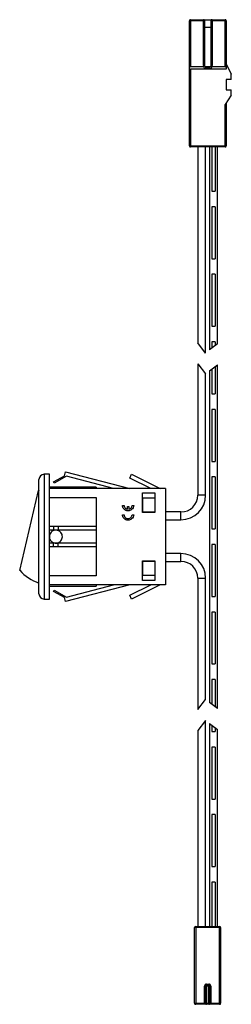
# Paper-space layout '_Oben' of a CAD drawing. Header units: millimetres. Extents: x -126 to -86, y -140 to 50.
import ezdxf

# ---------------------------------------------------------------- set-up
doc = ezdxf.new("R2010")
doc.units = ezdxf.units.MM

psp = doc.layouts.new('_Oben')

# ---------------------------------------------------------------- linework, layer by layer
at = {"color": 7, "linetype": 'Continuous', "lineweight": 25}
for p, q in [((-93.86, 25.2), (-93.86, 49.3)), ((-90.96, 49.3), (-93.86, 49.3)), ((-93.66, 49.5), (-93.66, 40.5)), ((-93.66, 49.5), (-87.01, 49.5)), ((-91.16, 40.7), (-91.16, 49.5)), ((-90.96, 49.3), (-90.96, 40.7)), ((-86.81, 49.3), (-89.71, 49.3)), ((-89.71, 40.7), (-89.71, 49.3)), ((-89.51, 49.5), (-89.51, 40.7)), ((-87.01, 40.5), (-87.01, 49.5)), ((-86.81, 49.3), (-86.81, 40)), ((-89.71, 48), (-90.96, 48)), ((-93.66, 40.5), (-91.16, 40.5)), ((-86.81, 40), (-93.66, 40)), ((-93.66, 40), (-93.66, 25)), ((-90.96, 40.7), (-91.16, 40.7)), ((-91.16, 40.5), (-91.11, 40.51)), ((-90.76, 40.5), (-90.76, 40.16)), ((-90.76, 40.5), (-89.91, 40.5)), ((-89.91, 40.16), (-90.76, 40.16)), ((-89.91, 40.5), (-89.91, 40.16)), ((-89.51, 40.7), (-89.71, 40.7)), ((-89.56, 40.51), (-89.52, 40.5)), ((-89.52, 40.5), (-87.01, 40.5)), ((-86.81, 41), (-85.81, 39)), ((-85.81, 38), (-86.81, 38)), ((-86.81, 38), (-86.81, 36)), ((-85.81, 38), (-85.81, 39)), ((-85.81, 35), (-87.01, 33.2)), ((-86.81, 36), (-85.81, 36)), ((-85.81, 35), (-85.81, 36)), ((-87.01, 25), (-87.01, 33.2)), ((-86.81, 33.5), (-86.81, 25.2)), ((-93.86, 25.2), (-86.81, 25.2)), ((-87.01, 25), (-93.66, 25)), ((-92.24, 25), (-92.24, -12.72)), ((-90.74, -14.65), (-90.74, 25)), ((-89.99, 25), (-89.99, -14.06)), ((-89.54, 25), (-89.54, 16.5)), ((-88.94, 25), (-88.94, 16.5)), ((-88.49, -12.9), (-88.49, 25)), ((-89.54, 16.5), (-88.94, 16.5)), ((-89.54, 13.5), (-89.54, 3.5)), ((-88.94, 13.5), (-89.54, 13.5)), ((-88.94, 13.5), (-88.94, 3.5)), ((-89.54, 3.5), (-88.94, 3.5)), ((-89.54, 0.5), (-89.54, -9.5)), ((-88.94, 0.5), (-89.54, 0.5)), ((-88.94, 0.5), (-88.94, -9.5)), ((-89.54, -9.5), (-88.94, -9.5)), ((-90.74, -14.65), (-92.24, -12.72)), ((-88.49, -12.9), (-89.99, -14.06)), ((-88.94, -12.5), (-89.54, -12.5)), ((-89.54, -12.5), (-89.54, -13.71)), ((-88.94, -12.5), (-88.94, -13.25)), ((-92.24, -16.75), (-92.24, -42)), ((-92.24, -16.75), (-90.74, -18.68)), ((-89.99, -18.1), (-88.49, -16.93)), ((-88.49, -83.07), (-88.49, -16.93)), ((-90.74, -42), (-90.74, -18.68)), ((-89.99, -18.1), (-89.99, -81.9)), ((-89.54, -17.75), (-89.54, -22.5)), ((-88.94, -17.28), (-88.94, -22.5)), ((-89.54, -22.5), (-88.94, -22.5)), ((-89.54, -25.5), (-89.54, -35.5)), ((-88.94, -25.5), (-89.54, -25.5)), ((-88.94, -25.5), (-88.94, -35.5)), ((-89.54, -35.5), (-88.94, -35.5)), ((-117.89, -38.27), (-117.69, -37.5)), ((-117.69, -37.5), (-105.29, -40.75)), ((-122.79, -60.43), (-122.79, -39)), ((-120.79, -38), (-121.79, -38)), ((-121.79, -38), (-121.79, -62)), ((-120.79, -62), (-120.79, -38)), ((-119.99, -39.45), (-117.89, -38.27)), ((-119.84, -39.71), (-119.99, -39.45)), ((-117.47, -38.38), (-119.84, -39.71)), ((-108.44, -40.75), (-117.47, -38.38)), ((-105.35, -38.72), (-104.99, -38)), ((-101.28, -40.75), (-105.35, -38.72)), ((-104.99, -38), (-99.49, -40.75)), ((-89.54, -38.5), (-89.54, -48.5)), ((-88.94, -38.5), (-89.54, -38.5)), ((-88.94, -38.5), (-88.94, -48.5)), ((-126.49, -56.48), (-122.89, -41.11)), ((-111.79, -40.5), (-120.79, -40.5)), ((-98.49, -40.75), (-120.79, -40.75)), ((-111.79, -40.5), (-111.79, -40.75)), ((-102.89, -41.55), (-100.49, -41.55)), ((-102.89, -45.35), (-102.89, -41.55)), ((-100.49, -41.55), (-100.49, -45.35)), ((-98.49, -40.75), (-98.49, -59.25)), ((-120.79, -42.44), (-111.79, -42.44)), ((-111.79, -42.44), (-111.79, -57.56)), ((-102.84, -42.55), (-100.54, -42.55)), ((-102.84, -45.3), (-102.84, -42.55)), ((-100.54, -42.55), (-100.54, -45.3)), ((-90.74, -42), (-92.24, -42)), ((-106.72, -43.97), (-106.41, -43.97)), ((-105.79, -44.69), (-105.79, -44.18)), ((-105.79, -44.18), (-105.48, -44.18)), ((-105.48, -44.18), (-105.48, -44.69)), ((-104.89, -43.97), (-104.58, -43.97)), ((-100.49, -45.35), (-102.89, -45.35)), ((-100.54, -45.3), (-102.84, -45.3)), ((-95.49, -45.25), (-98.49, -45.25)), ((-95.49, -46.75), (-95.49, -45.25)), ((-106.72, -45.77), (-106.41, -45.77)), ((-104.89, -45.77), (-104.58, -45.77)), ((-98.49, -46.75), (-95.49, -46.75)), ((-111.79, -48.05), (-120.79, -48.05)), ((-111.79, -48.75), (-120.79, -48.75)), ((-120.02, -48.05), (-120.02, -48.75)), ((-119.1, -48.05), (-119.1, -48.75)), ((-89.54, -48.5), (-88.94, -48.5)), ((-111.79, -51.25), (-120.79, -51.25)), ((-111.79, -51.95), (-120.79, -51.95)), ((-120.02, -51.95), (-120.02, -51.25)), ((-119.1, -51.95), (-119.1, -51.25)), ((-89.54, -51.5), (-89.54, -61.5)), ((-88.94, -51.5), (-89.54, -51.5)), ((-88.94, -51.5), (-88.94, -61.5)), ((-102.89, -54.65), (-100.49, -54.65)), ((-102.89, -58.45), (-102.89, -54.65)), ((-102.84, -57.45), (-102.84, -54.7)), ((-102.84, -54.7), (-100.54, -54.7)), ((-100.54, -54.7), (-100.54, -57.45)), ((-100.49, -54.65), (-100.49, -58.45)), ((-95.49, -53.25), (-98.49, -53.25)), ((-98.49, -54.75), (-95.49, -54.75)), ((-95.49, -54.75), (-95.49, -53.25)), ((-111.79, -57.56), (-120.79, -57.56)), ((-100.49, -58.45), (-102.89, -58.45)), ((-100.54, -57.45), (-102.84, -57.45)), ((-92.24, -58), (-92.24, -83.25)), ((-92.24, -58), (-90.74, -58)), ((-90.74, -81.32), (-90.74, -58)), ((-122.84, -60.5), (-122.84, -60)), ((-122.84, -60), (-122.79, -60)), ((-122.84, -60.5), (-122.79, -60.5)), ((-122.79, -60.5), (-122.79, -60.43)), ((-122.79, -61), (-122.79, -60.5)), ((-98.49, -59.25), (-120.79, -59.25)), ((-120.79, -59.5), (-111.79, -59.5)), ((-119.99, -60.55), (-119.84, -60.29)), ((-117.89, -61.73), (-119.99, -60.55)), ((-119.84, -60.29), (-117.47, -61.62)), ((-105.29, -59.25), (-117.69, -62.5)), ((-117.47, -61.62), (-108.44, -59.25)), ((-111.79, -59.25), (-111.79, -59.5)), ((-105.35, -61.28), (-101.28, -59.25)), ((-99.49, -59.25), (-104.99, -62)), ((-121.79, -62), (-120.79, -62)), ((-117.69, -62.5), (-117.89, -61.73)), ((-104.99, -62), (-105.35, -61.28)), ((-89.54, -61.5), (-88.94, -61.5)), ((-89.54, -64.5), (-89.54, -74.5)), ((-88.94, -64.5), (-89.54, -64.5)), ((-88.94, -64.5), (-88.94, -74.5)), ((-89.54, -74.5), (-88.94, -74.5)), ((-88.94, -77.5), (-89.54, -77.5)), ((-89.54, -77.5), (-89.54, -82.25)), ((-88.94, -77.5), (-88.94, -82.72)), ((-92.24, -83.25), (-90.74, -81.32)), ((-88.49, -83.07), (-89.99, -81.9)), ((-90.74, -85.35), (-92.24, -87.28)), ((-90.74, -125), (-90.74, -85.35)), ((-89.99, -85.94), (-89.99, -125)), ((-89.99, -85.94), (-88.49, -87.1)), ((-89.54, -86.29), (-89.54, -87.5)), ((-88.94, -86.75), (-88.94, -87.5)), ((-88.49, -125), (-88.49, -87.1)), ((-92.24, -87.28), (-92.24, -125)), ((-89.54, -87.5), (-88.94, -87.5)), ((-89.54, -90.5), (-89.54, -100.5)), ((-88.94, -90.5), (-89.54, -90.5)), ((-88.94, -90.5), (-88.94, -100.5)), ((-89.54, -100.5), (-88.94, -100.5)), ((-89.54, -103.5), (-89.54, -113.5)), ((-88.94, -103.5), (-89.54, -103.5)), ((-88.94, -103.5), (-88.94, -113.5)), ((-89.54, -113.5), (-88.94, -113.5)), ((-88.94, -116.5), (-89.54, -116.5)), ((-89.54, -116.5), (-89.54, -125)), ((-88.94, -116.5), (-88.94, -125)), ((-92.66, -125), (-92.66, -140)), ((-92.66, -125), (-88.06, -125)), ((-88.06, -140), (-88.06, -125)), ((-92.86, -139.8), (-92.86, -125.2)), ((-87.86, -125.2), (-92.86, -125.2)), ((-87.86, -125.2), (-87.86, -139.8)), ((-90.56, -136.1), (-90.56, -140)), ((-90.56, -136.1), (-90.16, -136.1)), ((-90.56, -136.3), (-90.16, -136.3)), ((-90.16, -140), (-90.16, -136.1)), ((-89.76, -136.5), (-90.96, -136.5)), ((-90.96, -140), (-90.96, -136.5)), ((-90.76, -139.8), (-90.76, -136.5)), ((-89.96, -136.5), (-89.96, -139.8)), ((-89.76, -136.5), (-89.76, -140)), ((-92.86, -139.8), (-87.86, -139.8)), ((-88.06, -140), (-92.66, -140))]:
    psp.add_line(p, q, dxfattribs=at)
for centre, radius, start, end in [((-93.66, 49.3), 0.2, 90, 180), ((-91.16, 49.3), 0.2, 0, 90), ((-89.51, 49.3), 0.2, 90, 180), ((-87.01, 49.3), 0.2, 0, 90), ((-93.66, 40.3), 0.2, 90, 180), ((-93.66, 39.8), 0.2, 90, 180), ((-90.76, 40.7), 0.4, 180, 208.7853), ((-90.76, 40.56), 0.4, 188.4211, 270), ((-90.76, 40.7), 0.2, 180, 270), ((-89.91, 40.7), 0.2, 270, 0), ((-89.91, 40.56), 0.4, 270, 351.5789), ((-89.91, 40.7), 0.4, 331.2147, 0), ((-87.01, 40.3), 0.2, 0, 90), ((-93.66, 25.2), 0.2, 180, 270), ((-87.01, 25.2), 0.2, 270, 0), ((-121.79, -39), 1, 90, 180), ((-119.54, -50), 9.5, 110.0052, 110.6484), ((-95.49, -42), 3.25, 270, 0), ((-95.49, -42), 4.75, 270, 0), ((-95.49, -58), 4.75, 0, 90), ((-95.49, -58), 3.25, 0, 90), ((-119.54, -50), 9.5, 222.9811, 249.9948), ((-121.79, -61), 1, 180, 270), ((-92.66, -125.2), 0.2, 90, 180), ((-88.06, -125.2), 0.2, 0, 90), ((-90.56, -136.5), 0.4, 90, 180), ((-90.56, -136.5), 0.2, 90, 180), ((-90.16, -136.5), 0.4, 0, 90), ((-90.16, -136.5), 0.2, 360, 90), ((-92.66, -139.8), 0.2, 180, 270), ((-90.56, -139.8), 0.2, 180, 270), ((-90.16, -139.8), 0.2, 270, 0), ((-88.06, -139.8), 0.2, 270, 0)]:
    psp.add_arc(centre, radius, start, end, dxfattribs=at)
for points, knots in [([(-90.96, 40.64), (-90.96, 40.64), (-90.95, 40.63), (-90.95, 40.62), (-90.97, 40.59), (-91.01, 40.56), (-91.06, 40.53), (-91.09, 40.51), (-91.11, 40.51)], [0, 0, 0, 0, 0.009531, 0.217548, 0.421472, 0.613524, 0.806819, 1, 1, 1, 1]), ([(-89.72, 40.64), (-89.72, 40.64), (-89.72, 40.63), (-89.72, 40.62), (-89.7, 40.59), (-89.67, 40.56), (-89.62, 40.53), (-89.58, 40.51), (-89.56, 40.51)], [0, 0, 0, 0, 0.009531, 0.217548, 0.421472, 0.613524, 0.806819, 1, 1, 1, 1]), ([(-105.65, -45.03), (-105.81, -45.01), (-106.12, -44.98), (-106.47, -44.69), (-106.69, -44.34), (-106.71, -44.09), (-106.72, -43.97)], [0, 0, 0, 0, 0.279631, 0.5593908, 0.7796201, 1, 1, 1, 1]), ([(-106.41, -43.97), (-106.4, -44.07), (-106.38, -44.26), (-106.21, -44.48), (-106.01, -44.63), (-105.86, -44.67), (-105.79, -44.69)], [0, 0, 0, 0, 0.2794376, 0.5592869, 0.7795957, 1, 1, 1, 1]), ([(-104.58, -43.97), (-104.6, -44.13), (-104.63, -44.44), (-104.93, -44.79), (-105.28, -45), (-105.53, -45.02), (-105.65, -45.03)], [0, 0, 0, 0, 0.2794795, 0.5592366, 0.7795421, 1, 1, 1, 1]), ([(-105.48, -44.69), (-105.39, -44.66), (-105.21, -44.61), (-105.02, -44.41), (-104.91, -44.19), (-104.89, -44.04), (-104.89, -43.97)], [0, 0, 0, 0, 0.279682, 0.559513, 0.779713, 1, 1, 1, 1]), ([(-105.65, -46.83), (-105.81, -46.81), (-106.12, -46.78), (-106.47, -46.49), (-106.69, -46.14), (-106.71, -45.9), (-106.72, -45.77)], [0, 0, 0, 0, 0.279612, 0.559384, 0.779631, 1, 1, 1, 1]), ([(-106.41, -45.77), (-106.4, -45.88), (-106.37, -46.11), (-106.16, -46.35), (-105.91, -46.5), (-105.74, -46.51), (-105.65, -46.52)], [0, 0, 0, 0, 0.279446, 0.559258, 0.779569, 1, 1, 1, 1]), ([(-104.58, -45.77), (-104.6, -45.93), (-104.63, -46.24), (-104.93, -46.59), (-105.28, -46.8), (-105.53, -46.82), (-105.65, -46.83)], [0, 0, 0, 0, 0.279462, 0.559247, 0.779556, 1, 1, 1, 1]), ([(-105.65, -46.52), (-105.54, -46.51), (-105.32, -46.48), (-105.07, -46.28), (-104.91, -46.03), (-104.9, -45.86), (-104.89, -45.77)], [0, 0, 0, 0, 0.279567, 0.559402, 0.779665, 1, 1, 1, 1]), ([(-119.54, -48.75), (-119.68, -48.76), (-119.96, -48.79), (-120.33, -49), (-120.61, -49.32), (-120.77, -49.67), (-120.78, -49.91), (-120.79, -50)], [0, 0, 0, 0, 0.213426, 0.426806, 0.641351, 0.856671, 1, 1, 1, 1]), ([(-119.54, -51.25), (-119.45, -51.24), (-119.21, -51.23), (-118.87, -51.08), (-118.55, -50.8), (-118.34, -50.43), (-118.27, -50), (-118.33, -49.58), (-118.54, -49.21), (-118.85, -48.93), (-119.21, -48.77), (-119.44, -48.76), (-119.54, -48.75)], [0, 0, 0, 0, 0.070802, 0.177152, 0.284127, 0.391774, 0.499096, 0.60561, 0.712086, 0.819343, 0.927006, 1, 1, 1, 1]), ([(-120.79, -50), (-120.79, -50.05), (-120.78, -50.23), (-120.69, -50.55), (-120.44, -50.9), (-120.1, -51.15), (-119.77, -51.24), (-119.59, -51.25), (-119.54, -51.25)], [0, 0, 0, 0, 0.071402, 0.284102, 0.497448, 0.712403, 0.927448, 1, 1, 1, 1])]:
    psp.add_open_spline(points, degree=3, knots=knots, dxfattribs=at)

doc.saveas('drawing.dxf')
